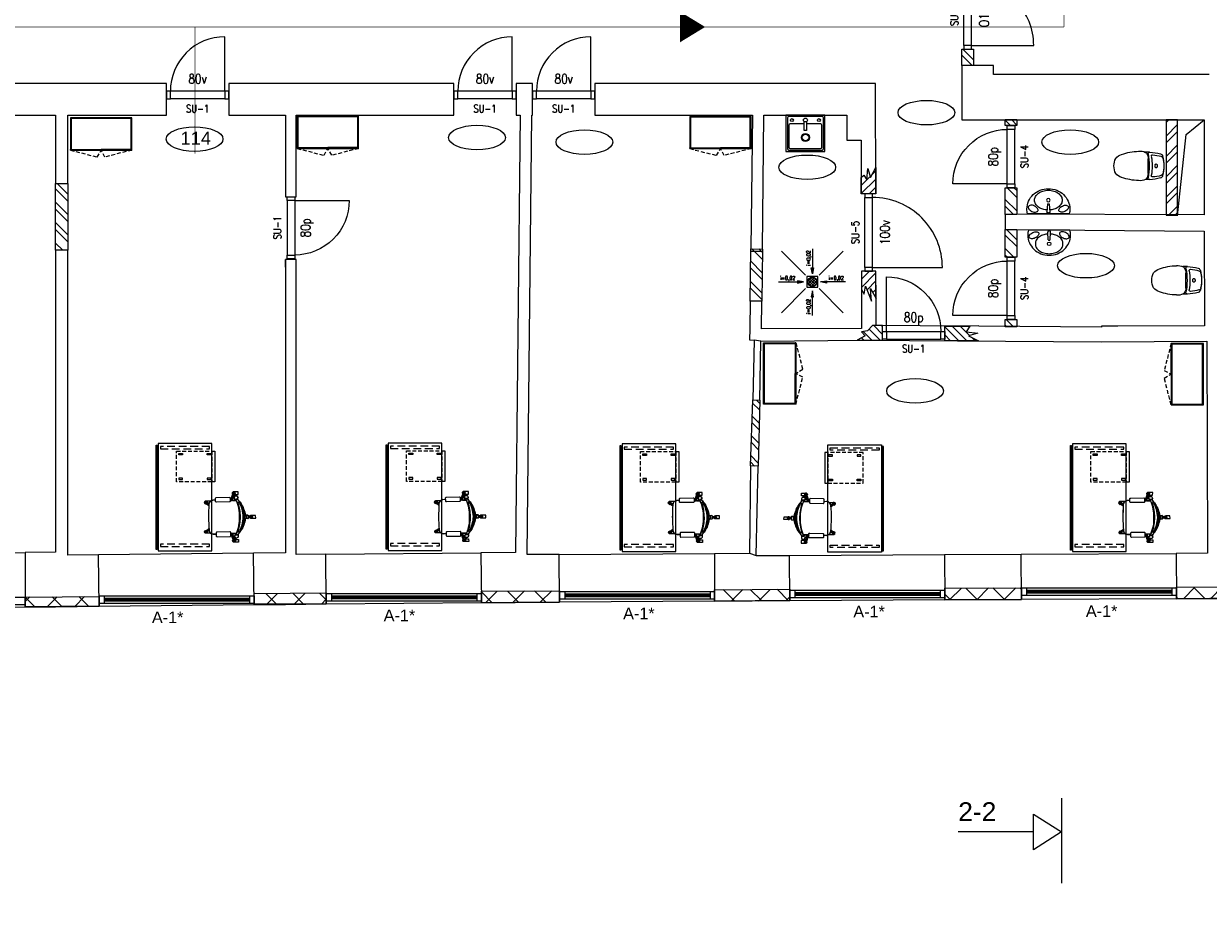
# Model space of a CAD drawing. Header units: millimetres. Extents: x -50720 to 364380, y -21425 to 41280.
# Tile 6 of 8: x 146874 to 162310, y 20214 to 31682. Entities that reach past the tile are written whole.
import ezdxf
from ezdxf.enums import TextEntityAlignment as Align

# ---------------------------------------------------------------- set-up
doc = ezdxf.new("R2010")
doc.units = ezdxf.units.MM
doc.header["$LTSCALE"] = 500
doc.header["$MEASUREMENT"] = 0
doc.linetypes.add('DASHED2', pattern=[0.375, 0.25, -0.125])
doc.linetypes.add('DASHEDX2', pattern=[1.5, 1, -0.5])
doc.layers.get('0').update_dxf_attribs({"linetype": 'CONTINUOUS', "lineweight": 9})
for name, color, linetype, lineweight in [('1_AK_MÖÖBEL', 36, 'CONTINUOUS', 9), ('1_AK_SAN_Seade', 142, 'CONTINUOUS', 9), ('1_Evakuatsioon', 94, 'CONTINUOUS', 20), ('1_KORR_UUS', 7, 'CONTINUOUS', 9), ('1_KORRUS_DIM', 144, 'CONTINUOUS', 15), ('1_Ruumi_nr', 7, 'CONTINUOUS', 20), ('1_Seina_hats', 46, 'CONTINUOUS', 9), ('1_Uued seinad', 7, 'CONTINUOUS', 18), ('1_Uued uksed', 142, 'CONTINUOUS', 15), ('1_Uued_aknad_TEXT', 7, 'CONTINUOUS', 18), ('2_Santehnika', 142, 'CONTINUOUS', 9), ('A2POKD', 1, 'CONTINUOUS', 18), ('A4OVET', 144, 'CONTINUOUS', 18), ('A9OVIKD', 156, 'CONTINUOUS', 18), ('A9OVIKD0', 7, 'CONTINUOUS', 18), ('A9OVIKD2', 72, 'CONTINUOUS', 18), ('A9OVIKD3', 13, 'CONTINUOUS', 18), ('A9OVIKD4', 7, 'CONTINUOUS', 18), ('SEINAD', 7, 'CONTINUOUS', 15)]:
    doc.layers.add(name, color=color, linetype=linetype, lineweight=lineweight)
doc.layers.add('TEKST', color=1, linetype='CONTINUOUS')
doc.layers.get('1_KORRUS_DIM').off()
doc.styles.add('Arial_2', font='arial.ttf', dxfattribs={"height": 245.883234})
doc.styles.add('S', font='simplex.shx', dxfattribs={"width": 0.8})
doc.styles.get("Standard").update_dxf_attribs({"font": 'ARIALUNI.TTF'})
pattern_1 = [(45, (227180, 16760), (-176.7767, 176.7767), []), (135, (227180, 16760), (-176.7767, -176.7767), [])]

# ---------------------------------------------------------------- blocks, each defined once
blk = doc.blocks.new('ruumi ellips')
blk.add_ellipse((0, 0), major_axis=(-370, 0), ratio=0.432432)
blk = doc.blocks.new('WCPott02')
at = {"layer": '2_Santehnika', "linetype": 'Continuous'}
for p, q in [((-179, -235), (-179, -295)), ((-100, -255), (93, -255)), ((179, -235), (179, -295))]:
    blk.add_line(p, q, dxfattribs=at)
blk.add_lwpolyline([(-25, -150, 0.152216), (-23, -155, 0.106943), (-18, -161, 0.074343), (-10, -164, 0.060974), (0, -165, 0.060974), (10, -164, 0.074343), (18, -161, 0.106943), (23, -155, 0.152216), (25, -150, 0.152216), (23, -145, 0.106943), (18, -139, 0.074343), (10, -136, 0.060974), (0, -135, 0.060974), (-10, -136, 0.074343), (-18, -139, 0.106943), (-23, -145, 0.152216)], format="xyb", close=True, dxfattribs=at)
for centre, radius, start, end in [((446, -261), 626, 164.4337, 177.4071), ((-119, -104), 40, 103.7116, 164.4337), ((357, -219), 501, 164.4337, 177.4071), ((0, -590), 540, 90, 103.7116), ((-95, -93), 32, 103.7116, 164.4337), ((0, -482), 432, 90, 103.7116), ((0, -590), 540, 76.2884, 90), ((0, -482), 432, 76.2884, 90), ((95, -93), 32, 15.5663, 76.2884), ((-357, -219), 501, 2.5929, 15.5663), ((119, -104), 40, 15.5663, 76.2884), ((-446, -261), 626, 2.5929, 15.5663), ((-44, -357), 149, 152.6296, 188.3072), ((-159, -234), 20, 177.4071, 280.0591), ((-116, -331), 73.6, 131.1436, 145.6019), ((-95, -378), 123, 92.2435, 124.1248), ((0, -1132), 892, 90, 100.0591), ((-128, -197), 16, 177.4071, 280.0591), ((0, -916), 714, 90, 100.0591), ((0, -916), 714, 79.9409, 90), ((0, -1132), 892, 79.9409, 90), ((95, -378), 123, 55.8752, 91.5009), ((128, -197), 16, 259.9409, 2.5929), ((159, -234), 20, 259.9409, 2.5929), ((116, -331), 73.6, 34.3981, 48.8564), ((44, -357), 149, 351.6928, 27.0279), ((527, -360), 718, 181.5081, 199.512), ((-527, -360), 718, 340.488, 358.4919), ((-8, -560), 147, 195.3839, 232.3772), ((5, -559), 150, 308.1392, 344.2627), ((-3, -490), 210, 242.8821, 270.711), ((2, -489), 211, 269.3747, 296.9913)]:
    blk.add_arc(centre, radius, start, end, dxfattribs=at)
blk = doc.blocks.new('valamu-wc')
at = {"linetype": 'Continuous'}
for p, q in [((-177, 14), (-52, 23)), ((-177, -14), (-52, -23))]:
    blk.add_line(p, q, dxfattribs=at)
for points in [[(-430, 0, 0.092925), (-405, -135, 0.096009), (-334, -247, 0.100718), (-226, -323, 0.104321), (-102, -350, 0.067421), (-20, -339), (-20, 339, 0.067421), (-102, 350, 0.104321), (-226, 323, 0.100718), (-334, 247, 0.096009), (-405, 135, 0.092925)], [(-141, 325, -0.160365), (-123, 327, -0.106283), (-99, 317, -0.070846), (-79, 298, -0.057138), (-61, 268, -0.057138), (-50, 235, -0.070846), (-48, 208, -0.106283), (-56, 183, -0.160365), (-68, 171, -0.160365), (-86, 169, -0.106283), (-110, 179, -0.070846), (-130, 198, -0.057138), (-148, 228, -0.057138), (-159, 260, -0.070846), (-161, 288, -0.106283), (-153, 313, -0.160365)], [(-141, -325, 0.160365), (-123, -327, 0.106283), (-99, -317, 0.070846), (-79, -298, 0.057138), (-61, -268, 0.057138), (-50, -235, 0.070846), (-48, -208, 0.106283), (-56, -183, 0.160365), (-68, -171, 0.160365), (-86, -169, 0.106283), (-110, -179, 0.070846), (-130, -198, 0.057138), (-148, -228, 0.057138), (-159, -260, 0.070846), (-161, -288, 0.106283), (-153, -313, 0.160365)]]:
    blk.add_lwpolyline(points, format="xyb", close=True, dxfattribs=at)
for points in [[(-83, 21, 0.055194), (-95, 89, 0.08336), (-129, 159, 0.106657), (-184, 210, 0.132093), (-243, 225, 0.132093), (-302, 210, 0.106657), (-357, 159, 0.08336), (-391, 89, 0.072067), (-404, 0, 0.072067)], [(-177, 14, 0.131713), (-180, 13, 0.107103), (-183, 10, 0.075936), (-185, 6, 0.062796), (-186, 0, 0.062796), (-185, -6, 0.075936), (-183, -10, 0.107103), (-180, -13, 0.131713), (-177, -14, 0.148577)], [(-51, -23, 0.130228), (-44, -22, 0.106476), (-39, -17, 0.084216), (-35, -9, 0.073236), (-34, 0, 0.073236), (-35, 9, 0.084216), (-39, 17, 0.106476), (-44, 22, 0.130228), (-51, 23, 0.032065), (-52, 23, 0.106476)], [(-404, 0, 0.072067), (-391, -89, 0.08336), (-357, -159, 0.106657), (-302, -210, 0.132093), (-243, -225, 0.132093), (-184, -210, 0.106657), (-129, -159, 0.08336), (-95, -89, 0.055194), (-83, -21, 0.072067)], [(-52, -23, 0.032065), (-51, -23, 0.130228)]]:
    blk.add_lwpolyline(points, format="xyb", dxfattribs=at)
blk.add_circle((-243, 0), 28.5, dxfattribs=at)
blk = doc.blocks.new('A4OV08O')
at = {"layer": 'A4OVET'}
for p, q in [((50, 0), (760, 0)), ((50, -100), (760, -100))]:
    blk.add_line(p, q, dxfattribs=at)
blk.add_lwpolyline([(50, 0), (50, 710, -0.4142136), (760, 0)], format="xyb", dxfattribs=at)
for points in [[(0, 0), (50, 0), (50, -100), (0, -100)], [(760, 0), (810, 0), (810, -100), (760, -100)]]:
    blk.add_lwpolyline(points, close=True, dxfattribs=at)
at = {"layer": 'A2POKD', "style": 'S', "width": 0.8}
blk.add_attdef('A2POKD', text='', height=175, dxfattribs=at).set_placement((405, 362.5), align=Align.MIDDLE)
at = {"layer": 'A9OVIKD', "style": 'S', "width": 0.8}
blk.add_attdef('A9OVIKD', text='', height=125, dxfattribs=at).set_placement((405, 162.5), align=Align.MIDDLE)
at = {"layer": 'A9OVIKD0', "style": 'S', "oblique": 0.8, "width": 0.8}
blk.add_attdef('A9OVIKD0', text='', height=100, dxfattribs=at).set_placement((405, -600), align=Align.MIDDLE)
at = {"layer": 'A9OVIKD2', "style": 'S', "width": 0.8}
blk.add_attdef('A9OVIKD2', text='', height=100, dxfattribs=at).set_placement((405, -225), align=Align.MIDDLE)
at = {"layer": 'A9OVIKD3', "style": 'S', "width": 0.8}
blk.add_attdef('A9OVIKD3', text='', height=100, dxfattribs=at).set_placement((405, -350), align=Align.MIDDLE)
at = {"layer": 'A9OVIKD4', "style": 'S', "width": 0.8}
blk.add_attdef('A9OVIKD4', text='', height=100, dxfattribs=at).set_placement((405, -475), align=Align.MIDDLE)
blk = doc.blocks.new('ukjs 80p')
at = {"layer": 'A4OVET'}
ref = blk.add_blockref('A4OV08O', (810, 0), dxfattribs=dict(at, rotation=180))
ref.add_attrib('A9OVIKD', '80p', dxfattribs={"layer": 'A9OVIKD', "height": 125, "style": 'S', "width": 0.8}).set_placement((405, -162.5), align=Align.MIDDLE)
ref.add_attrib('A9OVIKD2', 'SU-1', dxfattribs={"layer": 'A9OVIKD2', "height": 100, "style": 'S', "width": 0.8}).set_placement((405, 225), align=Align.MIDDLE)
blk = doc.blocks.new('franke efx610')
blk.add_lwpolyline([(-475, 0), (-475, -510), (0, -510), (0, 0)], close=True)
for points in [[(-455, -37), (-455, -473)], [(-38, -20), (-437, -20)], [(-435, -57), (-435, -453)], [(-133, -40), (-417, -40)], [(-115, -240), (-115, -57)], [(-20, -473), (-20, -37)], [(-85, -270), (-200, -270), (-200, -240), (-85, -240)], [(-115, -453), (-115, -270)], [(-437, -490), (-38, -490)], [(-417, -470), (-133, -470)]]:
    blk.add_lwpolyline(points)
for centre, radius in [((-65, -79), 19.2), ((-292, -255), 52.9), ((-292, -255), 42.9), ((-65, -255), 25), ((-65, -431), 19.2)]:
    blk.add_circle(centre, radius)
for centre, start, end in [((-437, -38), 90.9731, 176.2826), ((-417, -58), 90.9731, 176.2826), ((-133, -58), 3.7174, 89.0269), ((-38, -38), 3.7174, 89.0269), ((-417, -452), 183.7174, 269.0269), ((-133, -452), 270.9731, 356.2826), ((-437, -472), 183.7174, 269.0269), ((-38, -472), 270.9731, 356.2826)]:
    blk.add_arc(centre, 17.9, start, end)
blk = doc.blocks.new('KAPP 80X42X125_OL')
for points in [[(0, 0), (800, 0), (800, -420), (0, -420)], [(10, -10), (790, -10), (790, -410), (10, -410)], [(0, -410), (400, -410), (400, -420), (0, -420)], [(800, -410), (400, -410), (400, -420), (800, -420)]]:
    blk.add_lwpolyline(points, close=True)
at = {"linetype": 'DASHEDX2', "ltscale": 0.1}
for points in [[(0, -420), (350, -510), (400, -420)], [(800, -420), (450, -510), (400, -420)]]:
    blk.add_lwpolyline(points, dxfattribs=at)
blk = doc.blocks.new('Kaluste0024')
for p, q in [((340, 543), (371, 629)), ((373, 591), (384, 625)), ((374, 631), (383, 628)), ((16, 512), (20, 517)), ((21, 506), (26, 514)), ((57, 476), (21, 503)), ((58, 495), (30, 514)), ((150, 545), (110, 546)), ((414, 542), (340, 543)), ((357, 543), (365, 567)), ((365, 543), (366, 584)), ((393, 602), (413, 603)), ((395, 542), (393, 581)), ((426, 562), (404, 561)), ((437, 550), (437, 572)), ((460, 523), (470, 509)), ((566, 352), (533, 351)), ((533, 351), (534, 307)), ((576, 337), (599, 337)), ((576, 322), (599, 322)), ((601, 334), (601, 325)), ((60, 171), (26, 143)), ((566, 307), (534, 307)), ((20, 134), (24, 129)), ((25, 140), (31, 132)), ((62, 152), (34, 132)), ((150, 104), (115, 102)), ((345, 110), (340, 110)), ((419, 113), (345, 110)), ((345, 110), (378, 25)), ((362, 111), (371, 87)), ((370, 112), (372, 70)), ((379, 63), (391, 30)), ((381, 24), (390, 27)), ((400, 113), (399, 74)), ((400, 53), (419, 53)), ((432, 94), (410, 94)), ((443, 106), (442, 84)), ((475, 148), (465, 133))]:
    blk.add_line(p, q)
for points in [[(382, 618, 0.055989), (386, 619), (440, 620), (440, 655), (386, 654, 0.792765), (368, 623), (340, 543), (357, 543), (365, 567), (366, 584, -0.445148), (373, 591)], [(27, 499), (57, 476, 0.000121), (57, 488, -0.027429), (58, 495), (54, 497), (58, 497, -0.169466), (77, 531), (77, 533), (23, 532, 1.515448)], [(160, 580), (330, 580, -0.414214), (340, 570), (340, 530, -0.414214), (330, 520), (160, 520, -0.414214), (150, 530), (150, 570, -0.414214)], [(414, 542, 0.011672), (404, 561), (426, 562, -0.01082), (437, 550), (437, 572, 0.497159), (413, 603), (393, 602, 0.261871), (373, 591, 0.449485), (366, 584), (365, 543)], [(533, 351), (534, 307, -0.114815), (475, 148), (465, 133, -0.034376), (432, 94), (410, 94, 0.011672), (419, 113, 0.118874), (458, 328, 0.118874), (414, 542, 0.011672), (404, 561), (426, 562, -0.01082), (437, 550, -0.023547), (460, 523), (470, 509, -0.114815)], [(507, 329, -0.112583), (456, 131, -0.35106), (441, 145, 0.056599), (466, 328, 0.056599), (437, 511, -0.35106), (451, 525, -0.112583)], [(668, 348), (668, 313), (614, 312, -0.379795), (592, 322), (576, 322), (576, 329), (576, 337), (592, 337, -0.379972), (614, 347)], [(31, 148), (60, 171, -0.000121), (61, 159, 0.027429), (62, 152), (58, 150), (62, 150, 0.169466), (82, 116), (82, 115), (28, 114, -1.515448)], [(160, 70), (330, 70, 0.414214), (340, 80), (340, 120, 0.414214), (330, 130), (160, 130, 0.414214), (150, 120), (150, 80, 0.414214)], [(389, 36, -0.055989), (393, 36), (447, 36), (448, 1), (393, 1, -0.792765), (375, 32), (345, 110), (362, 111), (371, 87), (372, 70, 0.445148), (379, 63)], [(419, 113, -0.011672), (410, 94), (432, 94, 0.01082), (443, 106), (442, 84, -0.497159), (419, 53), (400, 53, -0.261871), (379, 63, -0.449485), (372, 70), (370, 112)], [(447, 36), (448, 1), (393, 1, 0.747736), (393, 36)]]:
    blk.add_lwpolyline(points, format="xyb", close=True)
for points in [[(386, 619), (440, 620), (440, 655), (386, 654)], [(77, 531), (77, 533), (23, 532)], [(23, 497), (29, 497)], [(54, 497), (58, 497)], [(27, 149), (33, 149)], [(82, 116), (82, 115), (28, 114)], [(58, 150), (62, 150)], [(393, 36), (447, 36), (448, 1), (393, 1)]]:
    blk.add_lwpolyline(points)
for points in [[(150, 104), (115, 102, -0.376188), (61, 158, 0.001649), (53, 323, 0.001649), (57, 489, -0.376188), (110, 546), (150, 545)], [(340, 543), (414, 542, -0.118874), (458, 328, -0.118874), (419, 113), (345, 110), (340, 110)]]:
    blk.add_lwpolyline(points, format="xyb")
blk.add_lwpolyline([(534, 307), (566, 307), (571, 309), (574, 315), (576, 322), (576, 329), (576, 337), (573, 346), (570, 350), (566, 352), (533, 351)], close=True)
for centre in [(381, 636), (18, 514), (609, 330), (22, 132), (388, 18)]:
    blk.add_circle(centre, 3.36)
for centre, radius, start, end in [((381, 636), 18.3, 274.2737, 227.8638), ((381, 636), 14.5, 280.4411, 221.6965), ((373, 629), 2.13, 60.9498, 167.0586), ((382, 626), 2.13, 335.0789, 81.1877), ((18, 514), 18.3, 346.9704, 300.5606), ((18, 514), 14.5, 353.1378, 294.3932), ((22, 505), 2.13, 133.6465, 239.7554), ((28, 513), 2.13, 47.7756, 153.8845), ((-24994, 1076), 25058, 358.279, 358.6569), ((116, 487), 59.2, 95.9824, 178.4451), ((373, 584), 7.06, 84.3967, 181.2096), ((384, 586), 12.3, 157.0046, 209.3459), ((392, 580), 21.7, 86.3747, 147.2184), ((392, 594), 22.8, 215.7267, 273.3425), ((402, 587), 10.4, 163.453, 215.5291), ((413, 578), 24.3, 344.9269, 152.8314), ((-7, 343), 466, 358.1889, 27.9804), ((163, 296), 374, 37.4473, 45.3225), ((453, 509), 16, 43.4971, 172.3657), ((-353, 290), 820, 2.6718, 15.6295), ((49, 304), 458, 3.0559, 28.7498), ((159, 330), 359, 359.8965, 31.9737), ((163, 296), 374, 8.5729, 34.7719), ((-24970, -1011), 25058, 2.6743, 3.0522), ((-7, 303), 466, 333.3508, 3.1423), ((-354, 347), 820, 345.7017, 358.6594), ((49, 343), 458, 332.5814, 358.2753), ((160, 320), 359, 329.3575, 1.4347), ((609, 330), 18.3, 203.8705, 157.4607), ((609, 330), 14.5, 210.0379, 151.2933), ((599, 334), 2.13, 350.5466, 96.6555), ((599, 324), 2.13, 264.6757, 10.7846), ((120, 161), 59.2, 182.886, 265.3488), ((163, 354), 374, 326.5593, 352.7583), ((22, 132), 18.3, 60.7706, 14.3608), ((22, 132), 14.5, 66.938, 8.1934), ((27, 141), 2.13, 121.5758, 227.6846), ((33, 133), 2.13, 207.4467, 313.5556), ((388, 18), 18.3, 133.4674, 87.0575), ((379, 70), 7.06, 180.1216, 276.9344), ((388, 18), 14.5, 139.6347, 80.8901), ((391, 68), 12.3, 151.9853, 204.3266), ((380, 25), 2.13, 194.2725, 300.3814), ((399, 61), 22.8, 87.9887, 145.6045), ((398, 74), 21.7, 214.1127, 274.9564), ((389, 29), 2.13, 280.1435, 26.2523), ((408, 68), 10.4, 145.802, 197.8782), ((419, 77), 24.3, 208.4998, 16.4043), ((163, 354), 374, 316.0086, 323.8839), ((457, 147), 16, 188.9655, 317.8341)]:
    blk.add_arc(centre, radius, start, end)
at = {"extrusion": (0, 0, -1)}
for centre, start_param, end_param in [((539, 329), 3.141593, 9.424778), ((566, 329), 0, 3.141593)]:
    blk.add_ellipse(centre, major_axis=(-0.3, 22.6), ratio=0.457927, start_param=start_param, end_param=end_param, dxfattribs=at)
blk = doc.blocks.new('OPPETOOL_2')
at = {"rotation": 358.9441856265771}
blk.add_blockref('Kaluste0024', (-29, -322), dxfattribs=at)
blk = doc.blocks.new('SAHTLIBOKS')
at = {"linetype": 'DASHEDX2', "ltscale": 0.1}
for points in [[(-460, 0), (0, 0), (0, -400), (-460, -400)], [(-430, -30), (-380, -30), (-380, -50), (-430, -50)], [(-60, -30), (-10, -30), (-10, -50), (-60, -50)], [(-430, -370), (-380, -370), (-380, -350), (-430, -350)], [(-60, -370), (-10, -370), (-10, -350), (-60, -350)]]:
    blk.add_lwpolyline(points, close=True, dxfattribs=at)
at = {"ltscale": 0.1}
blk.add_lwpolyline([(0, 0), (40, 0), (40, -400), (0, -400)], close=True, dxfattribs=at)
blk = doc.blocks.new('OP LAUD VAIKE')
blk.add_lwpolyline([(0, 1400), (0, 0), (700, 0), (700, 1400), (0, 1400)])
at = {"linetype": 'DASHEDX2', "ltscale": 0.2}
for points in [[(30, 1310), (670, 1310), (670, 1340), (30, 1340)], [(30, 40), (670, 40), (670, 70), (30, 70)]]:
    blk.add_lwpolyline(points, close=True, dxfattribs=at)
blk.add_lwpolyline([(714, 1382), (724, 1382), (724, 22), (714, 22)], close=True)
at = {"extrusion": (0, 0, -1), "xscale": -1, "zscale": -1, "rotation": 180}
blk.add_blockref('SAHTLIBOKS', (0, 100), dxfattribs=at)
blk = doc.blocks.new('trapp')
at = {"linetype": 'Continuous'}
h = blk.add_hatch(dxfattribs=at)
h.set_pattern_fill('ANSI37', color=256, scale=8, angle=-90, style=0)
h.set_pattern_definition([(315, (33210, 119360), (17.960512, 17.960512), []), (45, (33210, 119360), (-17.960512, 17.960512), [])])
edge = h.paths.add_edge_path()
edge.add_arc((0, 0), 60, 0, 360)
for points in [[(-87, 87), (-402, 402)], [(87, 87), (402, 402)], [(-87, -87), (-402, -402)], [(87, -87), (402, -402)]]:
    blk.add_lwpolyline(points, dxfattribs=at)
for points in [[(0, 430), (0, 105), (-15, 185), (15, 185), (0, 105)], [(-440, 0), (-115, 0), (-195, 15), (-195, -15), (-115, 0)], [(430, 0), (105, 0), (185, 15), (185, -15), (105, 0)], [(0, -440), (0, -115), (-15, -195), (15, -195), (0, -115)]]:
    blk.add_lwpolyline(points)
blk.add_lwpolyline([(70, -70), (70, 70), (-70, 70), (-70, -70)], close=True, dxfattribs=at)
blk.add_circle((0, 0), 60, dxfattribs=at)
at = {"char_height": 50, "rotation": 90, "style": 'S'}
for insert, attachment_point in [((-75, 410), 3), ((-75, -420), 1)]:
    blk.add_mtext_dynamic_manual_height_columns('i=0,02', width=570, gutter_width=500, heights=[0], dxfattribs=dict(at, insert=insert, attachment_point=attachment_point))
at = {"char_height": 50, "style": 'S'}
for insert, attachment_point in [((-420, 75), 1), ((410, 75), 3)]:
    blk.add_mtext_dynamic_manual_height_columns('i=0,02', width=570, gutter_width=500, heights=[0], dxfattribs=dict(at, insert=insert, attachment_point=attachment_point))
blk = doc.blocks.new('A-1 VANA PLAANIS')
at = {"layer": '1_Uued_aknad_TEXT', "insert": (-180, 150), "char_height": 160, "width": 505.03, "attachment_point": 1}
blk.add_mtext('{\\f@Arial Unicode MS|b0|i0|c186|p34;\\H0.94444x;A-1*}', dxfattribs=at)
blk = doc.blocks.new('UKS_80P_ALL')
at = {"layer": 'A4OVET'}
blk.add_blockref('A4OV08O', (-810, 0), dxfattribs=at).add_auto_attribs({'A9OVIKD': '80p', 'A9OVIKD2': 'SU-1'})
blk = doc.blocks.new('UKS_80V_ALL')
at = {"layer": 'A4OVET'}
ref = blk.add_blockref('A4OV08O', (0, 0), dxfattribs=dict(at, xscale=-1))
ref.add_attrib('A9OVIKD', '80v', dxfattribs={"layer": 'A9OVIKD', "height": 125, "style": 'S', "width": 0.8}).set_placement((-405, 162.5), align=Align.MIDDLE)
ref.add_attrib('A9OVIKD2', 'SU-1', dxfattribs={"layer": 'A9OVIKD2', "height": 100, "style": 'S', "width": 0.8}).set_placement((-405, -225), align=Align.MIDDLE)
blk = doc.blocks.new('SU-4 WC 80')
at = {"layer": 'A4OVET', "rotation": 90}
blk.add_blockref('A4OV08O', (-100, 0), dxfattribs=at).add_auto_attribs({'A9OVIKD': '80p', 'A9OVIKD2': 'SU-4'})
blk = doc.blocks.new('A4OV10O')
at = {"layer": 'A4OVET'}
for p, q in [((50, 0), (960, 0)), ((50, -100), (960, -100))]:
    blk.add_line(p, q, dxfattribs=at)
blk.add_lwpolyline([(50, 0), (50, 910, -0.4142136), (960, 0)], format="xyb", dxfattribs=at)
for points in [[(0, 0), (50, 0), (50, -100), (0, -100)], [(960, 0), (1010, 0), (1010, -100), (960, -100)]]:
    blk.add_lwpolyline(points, close=True, dxfattribs=at)
at = {"layer": 'A2POKD', "style": 'S', "width": 0.8}
blk.add_attdef('A2POKD', text='', height=175, dxfattribs=at).set_placement((505, 362.5), align=Align.MIDDLE)
at = {"layer": 'A9OVIKD', "style": 'S', "width": 0.8}
blk.add_attdef('A9OVIKD', text='', height=125, dxfattribs=at).set_placement((505, 162.5), align=Align.MIDDLE)
at = {"layer": 'A9OVIKD0', "style": 'S', "oblique": 0.8, "width": 0.8}
blk.add_attdef('A9OVIKD0', text='', height=100, dxfattribs=at).set_placement((505, -600), align=Align.MIDDLE)
at = {"layer": 'A9OVIKD2', "style": 'S', "width": 0.8}
blk.add_attdef('A9OVIKD2', text='', height=100, dxfattribs=at).set_placement((505, -225), align=Align.MIDDLE)
at = {"layer": 'A9OVIKD3', "style": 'S', "width": 0.8}
blk.add_attdef('A9OVIKD3', text='', height=100, dxfattribs=at).set_placement((505, -350), align=Align.MIDDLE)
at = {"layer": 'A9OVIKD4', "style": 'S', "width": 0.8}
blk.add_attdef('A9OVIKD4', text='', height=100, dxfattribs=at).set_placement((505, -475), align=Align.MIDDLE)
blk = doc.blocks.new('A4OV12O')
at = {"layer": 'A4OVET'}
for p, q in [((50, 0), (1160, 0)), ((50, -100), (1160, -100))]:
    blk.add_line(p, q, dxfattribs=at)
for points in [[(50, 0), (50, 810, -0.4142136), (860, 0)], [(1160, 0), (1160, 300, 0.4142136), (860, 0)]]:
    blk.add_lwpolyline(points, format="xyb", dxfattribs=at)
for points in [[(0, 0), (50, 0), (50, -100), (0, -100)], [(1160, 0), (1210, 0), (1210, -100), (1160, -100)]]:
    blk.add_lwpolyline(points, close=True, dxfattribs=at)
at = {"layer": 'A2POKD', "style": 'S', "width": 0.8}
blk.add_attdef('A2POKD', text='', height=175, dxfattribs=at).set_placement((455, 362.5), align=Align.MIDDLE)
at = {"layer": 'A9OVIKD', "style": 'S', "width": 0.8}
blk.add_attdef('A9OVIKD', text='', height=125, dxfattribs=at).set_placement((455, 162.5), align=Align.MIDDLE)
at = {"layer": 'A9OVIKD0', "style": 'S', "oblique": 0.8, "width": 0.8}
blk.add_attdef('A9OVIKD0', text='', height=100, dxfattribs=at).set_placement((455, -600), align=Align.MIDDLE)
at = {"layer": 'A9OVIKD2', "style": 'S', "width": 0.8}
blk.add_attdef('A9OVIKD2', text='', height=100, dxfattribs=at).set_placement((455, -225), align=Align.MIDDLE)
at = {"layer": 'A9OVIKD3', "style": 'S', "width": 0.8}
blk.add_attdef('A9OVIKD3', text='', height=100, dxfattribs=at).set_placement((455, -350), align=Align.MIDDLE)
at = {"layer": 'A9OVIKD4', "style": 'S', "width": 0.8}
blk.add_attdef('A9OVIKD4', text='', height=100, dxfattribs=at).set_placement((455, -475), align=Align.MIDDLE)

msp = doc.modelspace()

# ---------------------------------------------------------------- hatches: boundary and pattern name
at = {"layer": '1_Seina_hats'}
h = msp.add_hatch(dxfattribs=at)
h.set_pattern_fill('ANSI32', color=256, scale=500, angle=270, style=0)
h.set_pattern_definition([(315, (196019.99, -609605), (132.58252, 132.58252), []), (315, (196019.99, -609693.39), (132.58252, 132.58252), [])])
h.paths.add_polyline_path([(159100, 31140), (159100, 31140), (159100, 31350), (159250, 31350), (159250, 31140)])
h = msp.add_hatch(dxfattribs=at)
h.set_pattern_fill('ANSI32', color=256, scale=500, angle=90, style=0)
h.set_pattern_definition([(135, (122894.49, 672301.09), (-132.58252, -132.58252), []), (135, (122894.49, 672389.47), (-132.58252, -132.58252), [])])
h.paths.add_polyline_path([(159814.5, 30434), (159814.5, 30434), (159814.5, 30356.1), (159664.5, 30356.1), (159664.5, 30434)])
h = msp.add_hatch(dxfattribs=at)
h.set_pattern_fill('ANSI32', color=256, scale=500, angle=90, style=0)
h.set_pattern_definition([(225, (124990, -613779.58), (-132.58252, 132.58252), []), (225, (124990, -613867.97), (-132.58252, 132.58252), [])])
h.paths.add_polyline_path([(161910, 29190), (161910, 29190), (161910, 30432.4), (161760, 30432.4), (161760, 29190)])
h = msp.add_hatch(dxfattribs=at)
h.set_pattern_fill('ANSI31', color=256, scale=600, style=0)
h.set_pattern_definition([(45, (-602967.026, -1137516.224), (-53.0330086, 53.0330086), [])])
h.paths.add_polyline_path([(157786.2, 29677.9), (157820, 29708.8), (157858, 29648.8), (157873, 29798.8), (157908, 29678.8), (157975.8, 29809.7), (157976.8, 29468.8), (157786.8, 29468.3)])
h = msp.add_hatch(dxfattribs=at)
h.set_pattern_fill('ANSI32', color=256, scale=500, angle=270, style=0)
h.set_pattern_definition([(315, (184241.16, -611111.06), (132.58252, 132.58252), []), (315, (184241.16, -611199.45), (132.58252, 132.58252), [])])
h.paths.add_polyline_path([(147289.6, 28730.9), (147289.6, 29600.9), (147449.6, 29600.9), (147449.6, 28730.9)])
h = msp.add_hatch(dxfattribs=at)
h.set_pattern_fill('ANSI32', color=256, scale=500, angle=90, style=0)
h.set_pattern_definition([(135, (122894.49, 670651.09), (-132.58252, -132.58252), []), (135, (122894.49, 670739.47), (-132.58252, -132.58252), [])])
h.paths.add_polyline_path([(159814.5, 29546.1), (159814.5, 29546.1), (159814.5, 29197.5), (159664.5, 29197.5), (159664.5, 29546.1)])
h = msp.add_hatch(dxfattribs=at)
h.set_pattern_fill('ANSI32', color=256, scale=500, angle=90, style=0)
h.set_pattern_definition([(135, (122894.49, 670011.09), (-132.58252, -132.58252), []), (135, (122894.49, 670099.47), (-132.58252, -132.58252), [])])
h.paths.add_polyline_path([(159814.5, 29002.7), (159814.5, 29002.7), (159814.5, 28641.1), (159664.5, 28641.1), (159664.5, 29002.7)])
h = msp.add_hatch(dxfattribs=at)
h.set_pattern_fill('ANSI32', color=256, scale=500, angle=270, style=0)
h.set_pattern_definition([(315, (193261.96, -611576.93), (132.58252, 132.58252), []), (315, (193261.96, -611665.32), (132.58252, 132.58252), [])])
h.paths.add_polyline_path([(156341.8, 28069.7), (156349.7, 28749.6), (156499.7, 28747.9), (156491.8, 28068)])
h = msp.add_hatch(dxfattribs=at)
h.set_pattern_fill('ANSI31', color=256, scale=600, style=0)
h.set_pattern_definition([(45, (-602895.81, -1137821.224), (-53.0330086, 53.0330086), [])])
h.paths.add_polyline_path([(157789.8, 28221.2), (157823.8, 28158.8), (157844.2, 28263.8), (157919.2, 28068.8), (157909.2, 28233.8), (157980.1, 28101.7), (157979.2, 28458.8), (157789.2, 28458.8)])
h = msp.add_hatch(dxfattribs=at)
h.set_pattern_fill('ANSI32', color=256, scale=500, angle=90, style=0)
h.set_pattern_definition([(135, (122894.49, 668571.09), (-132.58252, -132.58252), []), (135, (122894.49, 668659.47), (-132.58252, -132.58252), [])])
h.paths.add_polyline_path([(159814.5, 27831.1), (159814.5, 27831.1), (159814.5, 27734.9), (159664.5, 27734.9), (159664.5, 27831.1)])
h = msp.add_hatch(dxfattribs=at)
h.set_pattern_fill('ANSI31', color=256, scale=600, angle=-90, style=0)
h.set_pattern_definition([(315, (-1008215.04, 788424.095), (53.0330086, 53.0330086), [])])
h.paths.add_polyline_path([(157936.1, 27750.1), (157870, 27684.1), (157790, 27670), (157840, 27619.1), (157734.7, 27562.6), (158065, 27560), (158065.3, 27750.1)])
h = msp.add_hatch(dxfattribs=at)
h.set_pattern_fill('ANSI31', color=256, scale=600, angle=-90, style=0)
h.set_pattern_definition([(315, (-1008009.975, 788493.73), (53.0330086, 53.0330086), [])])
h.paths.add_polyline_path([(159203.6, 27745.3), (159155, 27668.7), (159305, 27653.7), (159185, 27618.7), (159314, 27551.8), (158875, 27554.1), (158875, 27744.7)])
h = msp.add_hatch(dxfattribs=at)
h.set_pattern_fill('ANSI32', color=256, scale=500, angle=270, style=0)
h.set_pattern_definition([(315, (193233.76, -612221.67), (132.58252, 132.58252), []), (315, (193233.76, -612310.06), (132.58252, 132.58252), [])])
h.paths.add_polyline_path([(156345.2, 25922.6), (156373.8, 26782.2), (156463.8, 26780.2), (156445.1, 25920.4)])
at = {"layer": '1_Uued seinad'}
h = msp.add_hatch(dxfattribs=at)
h.set_pattern_fill('ANSI37', color=256, scale=2000, style=0)
h.set_pattern_definition(pattern_1)
h.paths.add_polyline_path([(149875.1, 24259.6), (150817.2, 24268.2), (150817.2, 24124.9), (149875.1, 24120.9)])
h = msp.add_hatch(dxfattribs=at)
h.set_pattern_fill('ANSI37', color=256, scale=2000, style=0)
h.set_pattern_definition(pattern_1)
h.paths.add_polyline_path([(152837.1, 24290.5), (153856.8, 24298.1), (153856.8, 24150), (152837.1, 24140.7)])
h = msp.add_hatch(dxfattribs=at)
h.set_pattern_fill('ANSI37', color=256, scale=2000, style=0)
h.set_pattern_definition(pattern_1)
h.paths.add_polyline_path([(155874.9, 24311.3), (156854.9, 24316.6), (156854.9, 24167.3), (155874.9, 24158.2)])
h = msp.add_hatch(dxfattribs=at)
h.set_pattern_fill('ANSI37', color=256, scale=2000, style=0)
h.set_pattern_definition(pattern_1)
h.paths.add_polyline_path([(158874.9, 24331.3), (159874.8, 24336.4), (159874.8, 24182.5), (158874.8, 24179.1)])
h = msp.add_hatch(dxfattribs=at)
h.set_pattern_fill('ANSI37', color=256, scale=2000, style=0)
h.set_pattern_definition([(45, (227180, 16910), (-176.7767, 176.7767), []), (135, (227180, 16910), (-176.7767, -176.7767), [])])
h.paths.add_polyline_path([(161894.8, 24342.6), (162760, 24348.9), (162760, 24200), (161894.8, 24192.6)])
h = msp.add_hatch(dxfattribs=at)
h.set_pattern_fill('ANSI37', color=256, scale=2000, style=0)
h.set_pattern_definition(pattern_1)
h.paths.add_polyline_path([(146895, 24215.5), (147855.2, 24223.2), (147855.2, 24094.6), (146895, 24088.4)])

# ---------------------------------------------------------------- linework, layer by layer
at = {"layer": '1_Evakuatsioon', "ltscale": 2}
for points in [[(160430, 31640, 10, 10, 0), (160430, 33010, 10, 400, 0), (160430, 32690, 0, 0, 0)], [(154495, 31640, 10, 10, 0), (155745, 31640, 10, 400, 0), (155425, 31640, 0, 0, 0)]]:
    msp.add_lwpolyline(points, format="xyseb", dxfattribs=at)
at = {"layer": '1_Evakuatsioon', "const_width": 10}
for points in [[(135990, 31640), (160430, 31640), (160430, 31640), (160430, 31640), (160430, 31640), (160430, 31640)], [(149105, 29990.9), (149105, 31640)]]:
    msp.add_lwpolyline(points, dxfattribs=at)
at = {"layer": '1_Uued seinad'}
for points in [[(159100, 31140), (159100, 31140), (159100, 31140), (159100, 31350), (159250, 31350), (159250, 31140)], [(159814.5, 30434), (159814.5, 30434), (159814.5, 30434), (159814.5, 30356.1), (159664.5, 30356.1), (159664.5, 30434)], [(161910, 29190), (161910, 29190), (161910, 29190), (161910, 30432.4), (161760, 30432.4), (161760, 29190)], [(157786.2, 29677.9), (157820, 29708.8), (157858, 29648.8), (157873, 29798.8), (157908, 29678.8), (157975.8, 29809.7), (157976.8, 29468.8), (157786.8, 29468.3)], [(147289.6, 28730.9), (147289.6, 28730.9), (147289.6, 28730.9), (147289.6, 29600.9), (147449.6, 29600.9), (147449.6, 28730.9)], [(159814.5, 29546.1), (159814.5, 29546.1), (159814.5, 29546.1), (159814.5, 29197.5), (159664.5, 29197.5), (159664.5, 29546.1)], [(159814.5, 29002.7), (159814.5, 29002.7), (159814.5, 29002.7), (159814.5, 28641.1), (159664.5, 28641.1), (159664.5, 29002.7)], [(156341.8, 28069.7), (156341.8, 28069.7), (156341.8, 28069.7), (156349.7, 28749.6), (156499.7, 28747.9), (156491.8, 28068)], [(157789.8, 28221.2), (157823.8, 28158.8), (157844.2, 28263.8), (157919.2, 28068.8), (157909.2, 28233.8), (157980.1, 28101.7), (157979.2, 28458.8), (157789.2, 28458.8)], [(159814.5, 27831.1), (159814.5, 27831.1), (159814.5, 27831.1), (159814.5, 27734.9), (159664.5, 27734.9), (159664.5, 27831.1)], [(157936.1, 27750.1), (157936.1, 27750.1), (157870, 27684.1), (157790, 27670), (157840, 27619.1), (157734.7, 27562.6), (158065, 27560), (158065.3, 27750.1)], [(159203.6, 27745.3), (159203.6, 27745.3), (159155, 27668.7), (159305, 27653.7), (159185, 27618.7), (159314, 27551.8), (158875, 27554.1), (158875, 27744.7)], [(156345.2, 25922.6), (156345.2, 25922.6), (156345.2, 25922.6), (156373.8, 26782.2), (156463.8, 26780.2), (156445.1, 25920.4)]]:
    msp.add_lwpolyline(points, close=True, dxfattribs=at)
msp.add_lwpolyline([(161907.3, 29178.7), (162020, 30240), (162253.6, 30432.4)], dxfattribs=at)
at = {"layer": '1_Uued seinad', "linetype": 'DASHED2'}
msp.add_lwpolyline([(161910, 29190), (161910, 30430)], dxfattribs=at)
at = {"layer": '1_Uued uksed'}
for points in [[(150818.3, 24162.8), (150818.3, 24262.8), (152837.2, 24262.8), (152837.2, 24162.8)], [(150888.3, 24162.8), (150888.3, 24262.8), (152777.2, 24262.8), (152777.2, 24162.8)], [(153857.9, 24187.9), (153857.9, 24287.9), (155876.8, 24287.9), (155876.8, 24187.9)], [(153927.9, 24187.9), (153927.9, 24287.9), (155816.8, 24287.9), (155816.8, 24187.9)], [(153927.9, 24217.9), (153927.9, 24257.9), (155816.8, 24257.9), (155816.8, 24217.9)], [(156856, 24205.2), (156856, 24305.2), (158874.9, 24305.2), (158874.9, 24205.2)], [(156926, 24205.2), (156926, 24305.2), (158814.9, 24305.2), (158814.9, 24205.2)], [(156926, 24235.2), (156926, 24275.2), (158814.9, 24275.2), (158814.9, 24235.2)], [(159874.1, 24236.3), (159874.1, 24336.3), (161892.9, 24336.3), (161892.9, 24236.3)], [(159944.1, 24236.3), (159944.1, 24336.3), (161832.9, 24336.3), (161832.9, 24236.3)], [(159944.1, 24266.3), (159944.1, 24306.3), (161832.9, 24306.3), (161832.9, 24266.3)], [(144876.1, 24115.5), (144876.1, 24215.5), (146895, 24215.5), (146895, 24115.5)], [(147856.3, 24132.5), (147856.3, 24232.5), (149875.2, 24232.5), (149875.2, 24132.5)], [(147926.3, 24132.5), (147926.3, 24232.5), (149815.2, 24232.5), (149815.2, 24132.5)], [(147926.3, 24162.5), (147926.3, 24202.5), (149815.2, 24202.5), (149815.2, 24162.5)], [(150888.3, 24192.8), (150888.3, 24232.8), (152777.2, 24232.8), (152777.2, 24192.8)]]:
    msp.add_lwpolyline(points, close=True, dxfattribs=at)
for points in [[(153927.9, 24237.9), (155816.8, 24237.9)], [(156926, 24255.2), (158814.9, 24255.2)], [(159944.1, 24286.3), (161832.9, 24286.3)], [(147926.3, 24182.5), (149815.2, 24182.5)], [(150888.3, 24212.8), (152777.2, 24212.8)]]:
    msp.add_lwpolyline(points, dxfattribs=at)
at = {"layer": 'SEINAD', "lineweight": 25}
for p, q in [((144875, 24077.5), (146895, 24086.8)), ((146895, 24086.8), (147289.6, 24088.6)), ((147289.6, 24088.6), (147855.2, 24094.6)), ((147855.2, 24094.6), (149875.1, 24116.4)), ((149875.1, 24116.4), (150285.6, 24120.3)), ((150285.6, 24120.3), (150817.2, 24124.9)), ((150817.2, 24124.9), (152837.1, 24142.4)), ((152837.1, 24142.4), (153276.5, 24146.3)), ((153276.5, 24146.6), (153856.8, 24150)), ((153276.5, 24146.3), (153276.5, 24146.6))]:
    msp.add_line(p, q, dxfattribs=at)
for points in [[(162320, 31019.4), (159510, 31022.4), (159510, 31140), (159100, 31140), (159100, 30432.4), (160918.9, 30432.4), (160918.9, 30432.4), (161318.9, 30432.4), (161318.9, 30432.4), (162253.6, 30432.4), (162256.6, 29192.2), (159664.5, 29201.7), (159664.5, 29001.6), (162257.1, 28982.2), (162260.1, 27749), (161128.9, 27741.8), (161128.9, 27744.9), (160918.9, 27744.9), (160918.9, 27731.2), (159319, 27741.8), (159319, 27745.5), (159129, 27745.1), (159129, 27743), (157981.3, 27750.6), (157979.5, 28460)], [(146290, 30492.4), (147289.6, 30492.4), (147289.6, 29600.9), (147449.6, 29600.9), (147449.6, 30492.4), (148734.9, 30492.4), (148734.9, 30902.4), (146290, 30902.4)], [(153853.2, 24770), (153433.1, 24767.5), (153494.5, 30492.4), (153505.5, 30492.4), (153505.5, 30902.4), (153290.5, 30902.4), (153290.5, 30492.4), (153344.5, 30492.4), (153283.4, 24796.4), (152831.5, 24792.4)], [(157976.8, 29470), (157972.9, 30902.4), (154315.5, 30902.4), (154315.5, 30492.4), (156369.9, 30492.4), (156349.7, 28749.6), (156499.7, 28747.9), (156519.9, 30492.4), (157599.8, 30492.4), (157599.8, 30167.4), (157784.9, 30167.4), (157786.8, 29470)], [(149875.1, 24116.4), (149867.9, 24786.3), (147848, 24764.5), (147449.6, 24760.2), (147449.6, 28730.9), (147289.6, 28730.9), (147289.6, 24798.6), (146891.8, 24796.8)], [(147449.6, 28503.7), (147449.6, 28730.9)], [(150285.6, 28510.7), (150285.6, 28609.7), (150285.6, 24790.8), (149867.9, 24786.3)], [(150811.6, 24774.9), (150425.6, 24771.5), (150425.6, 28609.7), (150285.6, 28609.7)], [(157789.5, 28460), (157791.4, 27711.7), (156487.7, 27707.3), (156491.8, 28068), (156341.8, 28069.7), (156337.6, 27706.8), (156332.5, 27565.3), (156390.7, 27561.8), (156390.7, 27561.8)], [(156480.4, 27547.3), (156480.4, 27547.3), (156480.4, 27547.3), (157791.8, 27561.9), (160918.9, 27541.2), (162290.5, 27549.2), (162297.1, 24784.6), (161891.9, 24782.6)], [(156419.9, 24755.1), (156445.1, 25920.4), (156345.2, 25922.6), (156330.5, 24784.6), (156419.9, 24755.1)], [(147855.2, 24094.6), (147848, 24764.5)], [(155873.1, 24781.9), (155876.8, 24161.9)], [(158874.9, 24177.4), (159874.8, 24182.5)], [(161894.8, 24192.6), (162760, 24197)]]:
    msp.add_lwpolyline(points, dxfattribs=at)
for points in [[(150425.6, 30492.4), (152480.5, 30492.4), (152480.5, 30902.4), (150875.5, 30902.4), (149544.9, 30902.4), (149544.9, 30492.4), (150285.6, 30492.4), (150285.6, 29429.7), (150425.6, 29429.7)], [(156480.4, 27547.3), (156390.7, 27561.8), (156373.8, 26782.2), (156463.8, 26780.2)]]:
    msp.add_lwpolyline(points, close=True, dxfattribs=at)
at = {"layer": 'SEINAD', "lineweight": -3}
for points in [[(156358.7, 28718), (156505.5, 28718)], [(156854.9, 24167.3), (156407.1, 24165), (155876.8, 24161.9), (153856.8, 24150), (153853.2, 24770), (155873.1, 24781.9), (156330.5, 24784.6), (156330.5, 24784.6), (156419.9, 24755.1), (156419.9, 24755.1), (156851.9, 24757.3), (158871.9, 24767.4), (158874.9, 24177.4), (156854.9, 24167.3), (156851.9, 24757.3)]]:
    msp.add_lwpolyline(points, dxfattribs=at)
at = {"layer": 'SEINAD'}
for points in [[(144875, 24077.5), (144871.8, 24787.5), (146891.8, 24796.8), (146895, 24086.8)], [(150817.2, 24124.9), (150811.6, 24774.9), (152831.5, 24792.4), (152837.1, 24142.4)], [(158871.9, 24767.4), (159871.9, 24772.4), (161891.9, 24782.6), (161894.8, 24192.6), (159874.8, 24182.5), (159871.9, 24772.4)]]:
    msp.add_lwpolyline(points, dxfattribs=at)
for points in [[(149875.1, 24259.6), (150817.2, 24268.2), (150817.2, 24124.9), (149875.1, 24120.9)], [(152837.1, 24290.5), (153856.8, 24298.1), (153856.8, 24150), (152837.1, 24140.7)], [(155874.9, 24311.3), (156854.9, 24316.6), (156854.9, 24167.3), (155874.9, 24158.2)], [(158874.9, 24331.3), (159874.8, 24336.4), (159874.8, 24182.5), (158874.8, 24179.1)], [(161894.8, 24342.6), (162760, 24348.9), (162760, 24200), (161894.8, 24192.6)], [(146895, 24215.5), (147855.2, 24223.2), (147855.2, 24094.6), (146895, 24088.4)]]:
    msp.add_lwpolyline(points, close=True, dxfattribs=at)
at = {"layer": 'TEKST', "lineweight": 9, "flags": 128}
for points in [[(160398.7, 21597.8), (160398.7, 20487.1)], [(160031.3, 21156.5), (159048.1, 21156.5)]]:
    msp.add_lwpolyline(points, dxfattribs=at)
msp.add_lwpolyline([(160031.3, 21388.2), (160398.7, 21156.5), (160031.3, 20924.8)], close=True, dxfattribs=at)

# ---------------------------------------------------------------- block references
at = {"layer": '1_AK_MÖÖBEL', "xscale": -1}
for p in [(148282.1, 30455.9), (151237.7, 30478.3), (156352.1, 30475.9)]:
    msp.add_blockref('KAPP 80X42X125_OL', p, dxfattribs=at)
at = {"layer": '1_AK_MÖÖBEL'}
for name, p, rotation in [('KAPP 80X42X125_OL', (156515.8, 26727.4), 90.00000000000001), ('OP LAUD VAIKE', (149325.1, 26215.6), 180), ('OP LAUD VAIKE', (152322.9, 26221.1), 180), ('OP LAUD VAIKE', (155370, 26209.3), 180), ('OP LAUD VAIKE', (161239.5, 26209.3), 180)]:
    msp.add_blockref(name, p, dxfattribs=dict(at, rotation=rotation))
at = {"layer": '1_AK_MÖÖBEL', "xscale": -1}
for name, p, rotation in [('KAPP 80X42X125_OL', (162245.8, 26717.4), 270), ('OP LAUD VAIKE', (157352.2, 26199.3), 180)]:
    msp.add_blockref(name, p, dxfattribs=dict(at, rotation=rotation))
at = {"layer": '1_AK_MÖÖBEL', "linetype": 'DASHEDX2', "xscale": -1, "rotation": 180}
for p in [(149251.4, 25255.9), (152249.2, 25261.4), (155296.3, 25249.7), (161165.8, 25249.7)]:
    msp.add_blockref('OPPETOOL_2', p, dxfattribs=at)
at = {"layer": '1_AK_MÖÖBEL', "linetype": 'DASHEDX2', "rotation": 180}
msp.add_blockref('OPPETOOL_2', (157425.9, 25239.7), dxfattribs=at)
at = {"layer": '1_AK_SAN_Seade', "color": 252, "linetype": 'Continuous', "rotation": 89.99999999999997}
msp.add_blockref('franke efx610', (156804.9, 30492.4), dxfattribs=at)
at = {"layer": '1_KORR_UUS', "rotation": 90}
msp.add_blockref('ukjs 80p', (150405.6, 28619.7), dxfattribs=at)
at = {"layer": '1_KORRUS_DIM'}
for name, p in [('UKS_80V_ALL', (149544.9, 30802.4)), ('UKS_80V_ALL', (153290.5, 30802.4)), ('UKS_80V_ALL', (154315.5, 30802.4)), ('SU-4 WC 80', (159789.5, 29546.1)), ('SU-4 WC 80', (159789.5, 27831.1)), ('UKS_80P_ALL', (158875, 27675.7))]:
    msp.add_blockref(name, p, dxfattribs=at)
at = {"layer": '1_Ruumi_nr'}
for p in [(158636.3, 30524), (149100, 30180), (152780, 30200), (154180, 30140), (160510, 30140), (157082.9, 29812.4), (160716, 28530.8), (158488.6, 26900)]:
    msp.add_blockref('ruumi ellips', p, dxfattribs=at)
at = {"layer": '1_Uued_aknad_TEXT'}
for p in [(154864.7, 23927.2), (157864.6, 23951.5), (160894.6, 23957.3), (148724.9, 23876.5), (151744.8, 23901.4)]:
    msp.add_blockref('A-1 VANA PLAANIS', p, dxfattribs=at)
at = {"layer": '2_Santehnika', "xscale": -1, "rotation": 270}
for p in [(161779.9, 29830.4), (162272, 28340)]:
    msp.add_blockref('WCPott02', p, dxfattribs=at)
at = {"layer": '2_Santehnika'}
for p, xscale, yscale, zscale, rotation in [((160226, 29189.8), -0.8000000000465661, 0.7999999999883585, 0.8, 90), ((160236, 29010.2), 0.8000000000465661, 0.8000000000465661, 0.8000000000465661, 89.99999999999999)]:
    msp.add_blockref('valamu-wc', p, dxfattribs=dict(at, xscale=xscale, yscale=yscale, zscale=zscale, rotation=rotation))
at = {"layer": '2_Santehnika', "linetype": 'Continuous'}
msp.add_blockref('trapp', (157150, 28320), dxfattribs=at)
at = {"layer": 'A4OVET'}
ref = msp.add_blockref('A4OV12O', (159225, 31350), dxfattribs=dict(at, xscale=-1, rotation=270))
ref.add_attrib('A9OVIKD', 'O12v', dxfattribs={"layer": 'A9OVIKD', "height": 125, "rotation": 90, "style": 'S', "width": 0.8}).set_placement((159387.5, 31805), align=Align.MIDDLE)
ref.add_attrib('A9OVIKD2', 'SU-7', dxfattribs={"layer": 'A9OVIKD2', "height": 100, "rotation": 90, "style": 'S', "width": 0.8}).set_placement((159000, 31805), align=Align.MIDDLE)
ref = msp.add_blockref('A4OV10O', (157934.2, 28458.8), dxfattribs=dict(at, xscale=-1, rotation=270))
ref.add_attrib('A9OVIKD', '100v', dxfattribs={"layer": 'A9OVIKD', "height": 125, "rotation": 90, "style": 'S', "width": 0.8}).set_placement((158096.7, 28963.8), align=Align.MIDDLE)
ref.add_attrib('A9OVIKD2', 'SU-5', dxfattribs={"layer": 'A9OVIKD2', "height": 100, "rotation": 90, "style": 'S', "width": 0.8}).set_placement((157709.2, 28963.8), align=Align.MIDDLE)

# ---------------------------------------------------------------- texts
at = {"layer": '1_Ruumi_nr', "char_height": 170, "width": 505.026, "attachment_point": 1}
for s, insert in [('\\pi73.642;{\\f@Arial Unicode MS|b0|i0|c186|p34;132}', (145755, 30286.6)), ('\\pi73.06219;{\\f@Arial Unicode MS|b0|i0|c186|p34;114}', (148845, 30276.6)), ('\\pi72.54036;{\\f@Arial Unicode MS|b0|i0|c186|p34;116}', (139755, 27746.6)), ('\\pi72.65632;{\\f@Arial Unicode MS|b0|i0|c186|p34;129}', (136661.3, 25932.8)), ('\\pi72.88825;{\\f@Arial Unicode MS|b0|i0|c186|p34;127}', (137675, 22006.6)), ('\\pi72.54036;{\\f@Arial Unicode MS|b0|i0|c186|p34;126}', (135365, 20386.6))]:
    msp.add_mtext(s, dxfattribs=dict(at, insert=insert))
at = {"layer": 'TEKST', "style": 'Arial_2'}
msp.add_text('2-2', height=245.88, dxfattribs=at).set_placement((159051.1, 21296.9))

doc.saveas('drawing.dxf')
